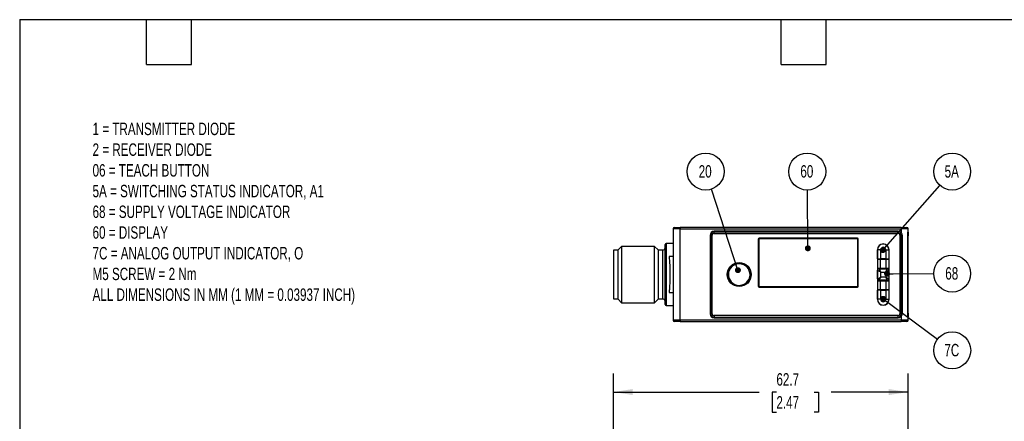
# Model space of a CAD drawing. Header units: millimetres. Extents: x 8 to 341, y 8 to 262.
# Tile 5 of 8: x 8 to 217, y 176 to 262. Entities that reach past the tile are written whole.
import ezdxf

# ---------------------------------------------------------------- set-up
doc = ezdxf.new("R2010")
doc.units = ezdxf.units.MM
doc.header["$LTSCALE"] = 1.25
doc.layers.add('DIMENSIONS', color=140, linetype='Continuous', lineweight=25)
doc.layers.add('TEXT', color=140, linetype='Continuous', lineweight=25)
doc.styles.add('SLDTEXTSTYLE0', font='TXT', dxfattribs={"width": 0.7})
doc.dimstyles.new('SLDDIMSTYLE1', dxfattribs={"dimtxt": 2.69751, "dimasz": 4.1275, "dimexe": 0, "dimexo": 0.0625, "dimgap": 0.674377, "dimtad": 0, "dimtih": 1, "dimtoh": 1, "dimrnd": 1e-09, "dimzin": 12, "dimdsep": 46, "dimtxsty": 'SLDTEXTSTYLE0', "dimsah": 1, "dimcen": 0.09, "dimadec": 0, "dimazin": 3, "dimtfac": 1, "dimtofl": 0, "dimtmove": 0, "dimatfit": 3, "dimfxl": 0, "dimfrac": 2, "dimtolj": 1, "dimtzin": 12, "dimarcsym": 0})
doc.dimstyles.new('SLDDIMSTYLE6', dxfattribs={"dimtxt": 0.18, "dimasz": 1.27, "dimexe": 0, "dimexo": 0.0625, "dimgap": 0, "dimtad": 0, "dimtih": 1, "dimtoh": 1, "dimdec": 0, "dimrnd": 1e-09, "dimzin": 0, "dimdsep": 46, "dimtxsty": 'Standard', "dimblk1": 'DOT', "dimblk2": 'DOT', "dimsah": 1, "dimcen": 0.09, "dimadec": 0, "dimazin": 0, "dimtfac": 1.27, "dimtdec": 0, "dimtofl": 0, "dimtmove": 0, "dimatfit": 3, "dimldrblk": 'DOT', "dimfxl": 0, "dimfrac": 2, "dimtolj": 1, "dimtzin": 0, "dimarcsym": 0})

# ---------------------------------------------------------------- blocks, each defined once
blk = doc.blocks.new('_D_4')
at = {"layer": 'DIMENSIONS'}
for p, q in [((134.17, 124.12), (134.17, 186.63)), ((196.85, 160.56), (196.85, 186.63)), ((134.17, 182.66), (165.18, 182.66)), ((168.84, 182.66), (167.93, 182.66)), ((167.93, 182.66), (167.93, 178.38)), ((176.85, 182.66), (177.76, 182.66)), ((177.76, 182.66), (177.76, 178.38)), ((196.85, 182.66), (180.51, 182.66)), ((167.93, 178.38), (168.84, 178.38)), ((177.76, 178.38), (176.85, 178.38))]:
    blk.add_line(p, q, dxfattribs=at)
for points in [[(134.17, 182.66), (138.3, 182.03), (138.3, 183.3)], [(196.85, 182.66), (192.72, 183.3), (192.72, 182.03)]]:
    blk.add_solid(points, dxfattribs=at)
at = {"layer": 'DIMENSIONS', "char_height": 2.646, "attachment_point": 1, "style": 'SLDTEXTSTYLE0'}
for s, insert in [('62.7', (168.84, 186.68)), ('2.47', (168.84, 181.79))]:
    blk.add_mtext(s, dxfattribs=dict(at, insert=insert))
blk = doc.blocks.new('SW_NOTE_0')
at = {"layer": 'DIMENSIONS', "color": 0}
blk.add_circle((3.93, 0.01), 3.93, dxfattribs=at)
at = {"layer": 'DIMENSIONS', "color": 0, "insert": (3.84, 1.38), "char_height": 2.646, "attachment_point": 2, "style": 'SLDTEXTSTYLE0'}
blk.add_mtext('68', dxfattribs=at)
blk = doc.blocks.new('_Dot')
at = {"color": 0, "linetype": 'ByBlock', "lineweight": -2}
blk.add_line((-0.5, 0), (-1, 0), dxfattribs=at)
at = {"color": 0, "linetype": 'ByBlock', "const_width": 0.5}
blk.add_lwpolyline([(-0.25, 0, 1), (0.25, 0, 1)], format="xyb", close=True, dxfattribs=at)
blk = doc.blocks.new('SW_NOTE_0_1')
at = {"layer": 'DIMENSIONS', "color": 0}
blk.add_circle((3.15, -2.35), 3.93, dxfattribs=at)
at = {"layer": 'DIMENSIONS', "color": 0, "insert": (3.07, -0.98), "char_height": 2.646, "attachment_point": 2, "style": 'SLDTEXTSTYLE0'}
blk.add_mtext('7C', dxfattribs=at)
blk = doc.blocks.new('SW_NOTE_0_2')
at = {"layer": 'DIMENSIONS', "color": 0}
blk.add_circle((2.6, 2.95), 3.93, dxfattribs=at)
at = {"layer": 'DIMENSIONS', "color": 0, "insert": (2.51, 4.32), "char_height": 2.646, "attachment_point": 2, "style": 'SLDTEXTSTYLE0'}
blk.add_mtext('5A', dxfattribs=at)
blk = doc.blocks.new('SW_NOTE_0_3')
at = {"layer": 'DIMENSIONS', "color": 0}
blk.add_circle((-0.03, 3.93), 3.93, dxfattribs=at)
at = {"layer": 'DIMENSIONS', "color": 0, "insert": (-0.12, 5.31), "char_height": 2.646, "attachment_point": 2, "style": 'SLDTEXTSTYLE0'}
blk.add_mtext('60', dxfattribs=at)
blk = doc.blocks.new('SW_NOTE_0_4')
at = {"layer": 'DIMENSIONS', "color": 0}
blk.add_circle((-1.22, 3.74), 3.93, dxfattribs=at)
at = {"layer": 'DIMENSIONS', "color": 0, "insert": (-1.32, 5.11), "char_height": 2.646, "attachment_point": 2, "style": 'SLDTEXTSTYLE0'}
blk.add_mtext('20', dxfattribs=at)

msp = doc.modelspace()

# ---------------------------------------------------------------- linework, layer by layer
for p, q in [((148.352, 217.379), (146.852, 217.379)), ((146.852, 217.379), (146.852, 197.979)), ((148.352, 217.679), (148.352, 217.379)), ((195.352, 217.679), (148.352, 217.679)), ((148.352, 217.379), (195.352, 217.379)), ((148.352, 197.979), (148.352, 217.379)), ((154.752, 216.054), (154.752, 199.304)), ((154.902, 216.054), (154.902, 199.304)), ((155.202, 216.054), (154.902, 216.054)), ((155.202, 199.304), (155.202, 216.054)), ((194.727, 216.879), (155.577, 216.879)), ((155.577, 216.429), (155.577, 216.729)), ((194.727, 216.729), (155.577, 216.729)), ((155.577, 216.429), (194.727, 216.429)), ((194.727, 216.429), (194.727, 216.729)), ((195.102, 216.054), (195.102, 199.304)), ((195.102, 216.054), (195.402, 216.054)), ((195.352, 217.679), (195.352, 217.379)), ((196.852, 217.379), (195.352, 217.379)), ((195.352, 217.379), (195.352, 216.593)), ((195.402, 199.304), (195.402, 216.054)), ((195.552, 216.054), (195.552, 199.304)), ((196.799, 216.679), (196.852, 216.679)), ((196.799, 198.679), (196.799, 216.679)), ((196.799, 215.929), (196.852, 215.929)), ((196.852, 216.679), (196.852, 217.379)), ((196.852, 216.679), (196.852, 215.929)), ((196.852, 199.429), (196.852, 215.929)), ((135.933, 213.679), (135.171, 212.917)), ((142.909, 213.679), (135.933, 213.679)), ((135.933, 213.679), (135.933, 201.679)), ((143.671, 212.917), (142.909, 213.679)), ((142.909, 201.679), (142.909, 213.679)), ((146.852, 214.279), (145.371, 214.279)), ((145.371, 214.279), (145.371, 207.679)), ((164.952, 215.229), (164.952, 205.209)), ((165.077, 215.104), (165.077, 205.334)), ((186.052, 215.429), (165.152, 215.429)), ((185.927, 215.304), (165.277, 215.304)), ((186.127, 205.334), (186.127, 215.104)), ((186.252, 205.209), (186.252, 215.229)), ((135.171, 212.879), (134.171, 212.879)), ((134.171, 212.879), (134.171, 202.479)), ((135.171, 202.441), (135.171, 212.917)), ((143.671, 212.917), (143.671, 202.441)), ((144.671, 212.879), (143.671, 212.879)), ((144.671, 207.679), (144.671, 212.879)), ((146.852, 211.506), (146.025, 211.506)), ((190.301, 212.954), (190.301, 210.867)), ((191.026, 212.954), (190.326, 212.954)), ((190.326, 211.029), (190.326, 212.954)), ((191.026, 211.029), (191.026, 212.954)), ((192.076, 212.954), (192.776, 212.954)), ((192.076, 212.954), (192.076, 211.029)), ((192.776, 212.954), (192.776, 211.029)), ((192.801, 210.867), (192.801, 212.954)), ((190.301, 210.867), (190.301, 209.067)), ((191.001, 210.867), (190.301, 210.867)), ((190.326, 211.029), (191.026, 211.029)), ((191.001, 209.067), (191.001, 210.867)), ((192.101, 210.867), (191.001, 210.867)), ((192.076, 211.029), (191.026, 211.029)), ((192.076, 211.029), (192.776, 211.029)), ((192.101, 210.867), (192.101, 209.067)), ((192.801, 210.867), (192.101, 210.867)), ((192.801, 209.067), (192.801, 210.867)), ((144.671, 202.479), (144.671, 207.679)), ((145.371, 207.679), (145.371, 201.079)), ((190.301, 209.067), (191.001, 209.067)), ((190.301, 209.067), (190.301, 206.292)), ((190.326, 206.754), (190.326, 208.604)), ((190.626, 208.904), (192.476, 208.904)), ((191.001, 209.067), (192.101, 209.067)), ((191.026, 207.154), (191.026, 208.204)), ((191.026, 208.204), (192.076, 208.204)), ((192.076, 208.204), (192.076, 207.154)), ((192.101, 209.067), (192.801, 209.067)), ((192.776, 208.604), (192.776, 206.754)), ((192.801, 206.292), (192.801, 209.067)), ((190.301, 206.292), (190.301, 204.492)), ((191.001, 206.292), (190.301, 206.292)), ((192.476, 206.454), (190.626, 206.454)), ((191.001, 204.492), (191.001, 206.292)), ((192.101, 206.292), (191.001, 206.292)), ((192.076, 207.154), (191.026, 207.154)), ((192.101, 206.292), (192.101, 204.492)), ((192.801, 206.292), (192.101, 206.292)), ((192.801, 204.492), (192.801, 206.292)), ((146.025, 203.852), (146.852, 203.852)), ((165.152, 205.009), (186.052, 205.009)), ((165.277, 205.134), (185.927, 205.134)), ((190.301, 204.492), (191.001, 204.492)), ((190.301, 204.492), (190.301, 202.404)), ((191.026, 204.329), (190.326, 204.329)), ((190.326, 202.404), (190.326, 204.329)), ((191.001, 204.492), (192.101, 204.492)), ((191.026, 202.404), (191.026, 204.329)), ((191.026, 204.329), (192.076, 204.329)), ((192.776, 204.329), (192.076, 204.329)), ((192.076, 204.329), (192.076, 202.404)), ((192.101, 204.492), (192.801, 204.492)), ((192.776, 204.329), (192.776, 202.404)), ((192.801, 202.404), (192.801, 204.492)), ((134.171, 202.479), (135.171, 202.479)), ((135.171, 202.441), (135.933, 201.679)), ((135.933, 201.679), (142.909, 201.679)), ((142.909, 201.679), (143.671, 202.441)), ((143.671, 202.479), (144.671, 202.479)), ((145.371, 201.079), (146.852, 201.079)), ((191.026, 202.404), (190.326, 202.404)), ((192.076, 202.404), (192.776, 202.404)), ((155.202, 199.304), (154.902, 199.304)), ((194.727, 198.929), (155.577, 198.929)), ((155.577, 198.929), (155.577, 198.629)), ((194.727, 198.629), (194.727, 198.929)), ((195.102, 199.304), (195.402, 199.304)), ((196.852, 199.429), (196.799, 199.429)), ((196.852, 199.429), (196.852, 198.679)), ((148.352, 197.979), (146.852, 197.979)), ((148.352, 197.979), (148.352, 197.679)), ((195.352, 197.979), (148.352, 197.979)), ((148.352, 197.679), (195.352, 197.679)), ((155.577, 198.629), (194.727, 198.629)), ((155.577, 198.479), (194.727, 198.479)), ((155.617, 198.629), (155.617, 198.591)), ((155.617, 198.591), (194.667, 198.591)), ((194.667, 198.591), (194.667, 198.629)), ((195.352, 198.766), (195.352, 197.979)), ((196.852, 197.979), (195.352, 197.979)), ((195.352, 197.979), (195.352, 197.679)), ((196.852, 198.679), (196.799, 198.679)), ((196.852, 197.979), (196.852, 198.679))]:
    msp.add_line(p, q)
for radius in [2.55, 2.5]:
    msp.add_circle((160.927, 207.679), radius)
for centre, radius, start, end in [((147.152, 217.379), 0.3, 90, 180), ((155.577, 216.054), 0.825, 90, 180), ((155.577, 216.054), 0.675, 90, 180), ((194.727, 216.054), 0.825, 40.74905, 90), ((194.727, 216.054), 0.675, 0, 90), ((196.552, 217.379), 0.3, 0, 90), ((145.371, 214.079), 0.2, 90, 180), ((165.152, 215.229), 0.2, 90, 180), ((165.277, 215.104), 0.2, 90, 180), ((185.927, 215.104), 0.2, 0, 90), ((186.052, 215.229), 0.2, 0, 90), ((191.551, 212.954), 1.25, 0, 180), ((191.551, 212.954), 1.225, 0, 180), ((144.671, 213.379), 0.5, 270, 0), ((191.551, 212.954), 0.525, 0, 180), ((190.626, 208.604), 0.3, 90, 180), ((192.476, 208.604), 0.3, 0, 90), ((165.152, 205.209), 0.2, 180, 270), ((165.277, 205.334), 0.2, 180, 270), ((185.927, 205.334), 0.2, 270, 0), ((186.052, 205.209), 0.2, 270, 0), ((190.626, 206.754), 0.3, 180, 270), ((192.476, 206.754), 0.3, 270, 0), ((144.671, 201.979), 0.5, 0, 90), ((145.371, 201.279), 0.2, 180, 270), ((191.551, 202.404), 1.25, 180, 0), ((191.551, 202.404), 1.225, 180, 0), ((191.551, 202.404), 0.525, 180, 0), ((155.577, 199.304), 0.825, 180, 270), ((155.577, 199.304), 0.675, 180, 270), ((194.727, 199.304), 0.675, 270, 0), ((147.152, 197.979), 0.3, 180, 270), ((155.617, 199.266), 0.675, 224.28362, 270), ((194.667, 199.266), 0.675, 270, 305.30102), ((194.727, 199.304), 0.825, 270, 319.25095), ((196.552, 197.979), 0.3, 270, 0)]:
    msp.add_arc(centre, radius, start, end)
for points in [[(147.152, 217.679), (147.152, 217.679), (147.69, 217.679), (148.352, 217.679)], [(155.577, 216.429), (155.37, 216.429), (155.202, 216.261), (155.202, 216.054)], [(195.352, 217.679), (196.014, 217.679), (196.552, 217.679), (196.552, 217.679)], [(194.727, 198.929), (194.934, 198.929), (195.102, 199.097), (195.102, 199.304)], [(148.352, 197.679), (147.69, 197.679), (147.152, 197.679), (147.152, 197.679)], [(196.552, 197.679), (196.552, 197.679), (196.014, 197.679), (195.352, 197.679)]]:
    msp.add_open_spline(points, degree=3)
for points, knots in [([(195.102, 216.054), (195.102, 216.154), (195.062, 216.249), (194.922, 216.39), (194.826, 216.429), (194.727, 216.429)], [0, 0, 0, 0, 0.5, 0.5, 1, 1, 1, 1]), ([(195.352, 216.593), (195.416, 216.518), (195.466, 216.433), (195.535, 216.249), (195.552, 216.153), (195.552, 216.054)], [0, 0, 0, 0, 0.5, 0.5, 1, 1, 1, 1]), ([(145.171, 207.679), (145.171, 205.982), (145.171, 204.354), (145.171, 201.953), (145.171, 201.279), (145.171, 201.279), (145.171, 201.953), (145.171, 204.354), (145.171, 205.982), (145.171, 209.376), (145.171, 211.004), (145.171, 213.405), (145.171, 214.079), (145.171, 214.079)], [0, 0, 0, 0, 0.1666667, 0.1666667, 0.3333333, 0.3333333, 0.5, 0.5, 0.6666667, 0.6666667, 0.8333333, 0.8333333, 1, 1, 1, 1]), ([(146.025, 211.506), (146.095, 210.949), (146.126, 210.344), (146.155, 209.367), (146.161, 209.033), (146.169, 208.363), (146.171, 208.025), (146.171, 207.343), (146.169, 206.999), (146.162, 206.329), (146.156, 206), (146.137, 205.352), (146.123, 205.032), (146.085, 204.422), (146.06, 204.131), (146.025, 203.852)], [0, 0, 0, 0, 0.25, 0.25, 0.375, 0.375, 0.5, 0.5, 0.625, 0.625, 0.75, 0.75, 0.875, 0.875, 1, 1, 1, 1]), ([(161.878, 209.773), (162.433, 209.521), (162.866, 209.059), (163.294, 207.917), (163.273, 207.284), (162.769, 206.173), (162.307, 205.74), (161.164, 205.311), (160.532, 205.333), (159.421, 205.837), (158.988, 206.299), (158.559, 207.442), (158.58, 208.074), (159.085, 209.185), (159.547, 209.618), (160.689, 210.047), (161.322, 210.026), (161.878, 209.773)], [0, 0, 0, 0, 0.125, 0.125, 0.25, 0.25, 0.375, 0.375, 0.5, 0.5, 0.625, 0.625, 0.75, 0.75, 0.875, 0.875, 1, 1, 1, 1]), ([(145.171, 201.279), (145.171, 201.279), (145.171, 201.953), (145.171, 204.354), (145.171, 205.982), (145.171, 207.679)], [0, 0, 0, 0, 0.5, 0.5, 1, 1, 1, 1]), ([(191.026, 208.204), (190.999, 208.22), (190.948, 208.249), (190.877, 208.289), (190.819, 208.323), (190.738, 208.369), (190.639, 208.425), (190.528, 208.489), (190.439, 208.54), (190.374, 208.576), (190.334, 208.6), (190.329, 208.603), (190.326, 208.604)], [0, 0, 0, 0, 0.0800132, 0.1492545, 0.2077233, 0.2554209, 0.3975868, 0.5226818, 0.6509949, 0.7726092, 0.8885501, 1, 1, 1, 1]), ([(190.626, 208.904), (190.626, 208.904), (190.669, 208.829), (190.818, 208.569), (190.922, 208.387), (191.026, 208.204)], [0, 0, 0, 0, 0.5, 0.5, 1, 1, 1, 1]), ([(192.076, 208.204), (192.092, 208.232), (192.121, 208.283), (192.161, 208.353), (192.195, 208.412), (192.241, 208.493), (192.298, 208.592), (192.361, 208.703), (192.412, 208.792), (192.449, 208.857), (192.472, 208.897), (192.475, 208.902), (192.476, 208.904)], [0, 0, 0, 0, 0.0800132, 0.1492545, 0.2077233, 0.2554209, 0.3975868, 0.5226818, 0.6509949, 0.7726092, 0.8885501, 1, 1, 1, 1]), ([(192.776, 208.604), (192.776, 208.604), (192.774, 208.603), (192.761, 208.595), (192.741, 208.583), (192.711, 208.566), (192.673, 208.545), (192.627, 208.518), (192.56, 208.48), (192.464, 208.425), (192.347, 208.359), (192.215, 208.283), (192.128, 208.233), (192.076, 208.204)], [0, 0, 0, 0, 0.0632639, 0.1278195, 0.1939053, 0.2617438, 0.3315409, 0.4034854, 0.4777499, 0.602766, 0.7449096, 0.8509497, 1, 1, 1, 1]), ([(190.326, 206.754), (190.326, 206.754), (190.402, 206.797), (190.661, 206.945), (190.843, 207.049), (191.026, 207.154)], [0, 0, 0, 0, 0.5, 0.5, 1, 1, 1, 1]), ([(191.026, 207.154), (191.011, 207.127), (190.982, 207.076), (190.941, 207.005), (190.908, 206.947), (190.861, 206.865), (190.805, 206.766), (190.741, 206.656), (190.691, 206.567), (190.654, 206.502), (190.631, 206.461), (190.628, 206.457), (190.626, 206.454)], [0, 0, 0, 0, 0.08001317, 0.14925453, 0.20772333, 0.25542092, 0.39758683, 0.52268182, 0.6509949, 0.77260919, 0.88855014, 1, 1, 1, 1]), ([(192.476, 206.454), (192.476, 206.454), (192.433, 206.529), (192.285, 206.789), (192.181, 206.971), (192.076, 207.154)], [0, 0, 0, 0, 0.5, 0.5, 1, 1, 1, 1]), ([(192.076, 207.154), (192.104, 207.138), (192.155, 207.109), (192.225, 207.069), (192.284, 207.036), (192.365, 206.989), (192.464, 206.933), (192.575, 206.869), (192.664, 206.819), (192.729, 206.782), (192.769, 206.759), (192.774, 206.756), (192.776, 206.754)], [0, 0, 0, 0, 0.0800132, 0.1492545, 0.2077233, 0.2554209, 0.3975868, 0.5226818, 0.6509949, 0.7726092, 0.8885501, 1, 1, 1, 1]), ([(155.202, 199.304), (155.202, 199.205), (155.241, 199.109), (155.382, 198.969), (155.477, 198.929), (155.577, 198.929)], [0, 0, 0, 0, 0.5, 0.5, 1, 1, 1, 1]), ([(195.552, 199.304), (195.552, 199.205), (195.534, 199.109), (195.466, 198.924), (195.416, 198.841), (195.352, 198.766)], [0, 0, 0, 0, 0.5, 0.5, 1, 1, 1, 1])]:
    msp.add_open_spline(points, degree=3, knots=knots)
at = {"layer": 'TEXT'}
for p, q in [((7.937, 261.938), (341.312, 261.938)), ((7.937, 261.938), (7.937, 7.937)), ((34.925, 252.412), (34.925, 261.938)), ((44.45, 252.412), (44.45, 261.938)), ((169.863, 252.412), (169.863, 261.938)), ((179.387, 252.412), (179.387, 261.938)), ((34.925, 252.412), (44.45, 252.412)), ((169.863, 252.412), (179.387, 252.412))]:
    msp.add_line(p, q, dxfattribs=at)

# ---------------------------------------------------------------- block references
at = {"layer": 'DIMENSIONS'}
for name, p in [('SW_NOTE_0_4', (155.016, 225.851)), ('SW_NOTE_0_3', (175.432, 225.657)), ('SW_NOTE_0_2', (203.612, 226.641)), ('SW_NOTE_0', (202.284, 207.867)), ('SW_NOTE_0_1', (203.066, 193.892))]:
    msp.add_blockref(name, p, dxfattribs=at)

# ---------------------------------------------------------------- texts
at = {"layer": 'DIMENSIONS', "insert": (23.433, 240.006), "char_height": 2.645833, "attachment_point": 1, "style": 'SLDTEXTSTYLE0'}
msp.add_mtext('1 = TRANSMITTER DIODE^J2 = RECEIVER DIODE^J06 = TEACH BUTTON^J5A = SWITCHING STATUS INDICATOR, A1^J68 = SUPPLY VOLTAGE INDICATOR^J60 = DISPLAY^J7C = ANALOG OUTPUT INDICATOR, O^JM5 SCREW = 2 Nm^JALL DIMENSIONS IN MM (1 MM = 0.03937 INCH)', dxfattribs=at)

# ---------------------------------------------------------------- dimensions: what is measured, and where the dimension line sits
at = {"layer": 'DIMENSIONS'}
dim = msp.add_linear_dim(base=(134.171, 182.662), p1=(196.852, 158.97), p2=(134.171, 122.531), dimstyle='SLDDIMSTYLE1', dxfattribs=at)
dim.commit()
dim.dimension.update_dxf_attribs({"geometry": '_D_4', "text_midpoint": (172.845, 182.662), "dimtype": 160})

# ---------------------------------------------------------------- leaders
for points in [[(191.459, 212.881), (203.612, 226.641)], [(160.656, 208.611), (155.016, 225.851)], [(175.524, 213.262), (175.432, 225.657)], [(192.374, 207.849), (202.284, 207.867)], [(191.535, 202.511), (203.066, 193.892)]]:
    msp.add_leader(points, dimstyle='SLDDIMSTYLE6', dxfattribs=at)

doc.saveas('drawing.dxf')
